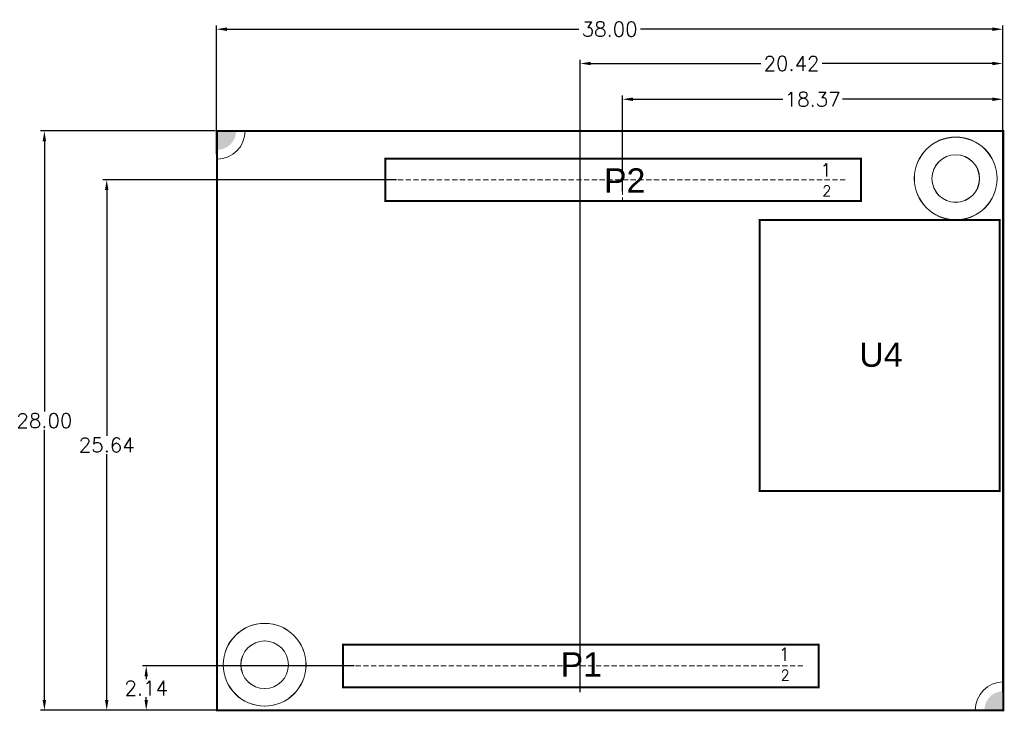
# Model space of a CAD drawing. Extents: x -9.5 to 38, y -0.1 to 33.4.
import ezdxf
from ezdxf.enums import TextEntityAlignment as Align

# ---------------------------------------------------------------- set-up
doc = ezdxf.new("R2010")
doc.units = 0
doc.linetypes.add('HIDDEN', pattern=[0.375, 0.25, -0.125])
doc.layers.get('0').update_dxf_attribs({"lineweight": 0})
for name, color, linetype, lineweight in [('ASSEMBLY_OUTLIN', 7, 'Continuous', 0), ('ASSEMBLY_OUTLINES_BTM', 7, 'Continuous', 0), ('ASSEMBLY_REF_DES_TOP', 7, 'Continuous', 0), ('BOARD_OUTLINE', 7, 'Continuous', 0), ('MOUNTING_HOLE_PADS_LAYER_BOTTOM', 7, 'Continuous', 0), ('MOUNTING_HOLE_PADS_LAYER_TOP', 7, 'Continuous', 0), ('MOUNTING_HOLES_LAYER_BOTTOM', 7, 'Continuous', 0)]:
    doc.layers.add(name, color=color, linetype=linetype, lineweight=lineweight)
doc.styles.add('ARIAL', font='ARIAL.TTF.SHX')
doc.styles.get("Standard").update_dxf_attribs({"font": 'TXT.SHX'})
doc.styles.add('STYLE_17', font='TXT.SHX')
doc.styles.add('STYLE_18', font='TXT.SHX')
doc.dimstyles.get("Standard").update_dxf_attribs({"dimtxt": 0.18, "dimasz": 0.18, "dimexe": 0.18, "dimexo": 0.0625, "dimgap": 0.09, "dimtad": 0, "dimtih": 1, "dimtoh": 1, "dimdec": 4, "dimzin": 0, "dimdsep": 46, "dimtxsty": 'Standard', "dimcen": 0.09, "dimadec": 0, "dimazin": 0, "dimtfac": 1, "dimtdec": 4, "dimtofl": 0, "dimtmove": 0, "dimatfit": 3, "dimfxl": 1, "dimtolj": 1, "dimtzin": 0, "dimarcsym": 0})

# ---------------------------------------------------------------- blocks, each defined once
blk = doc.blocks.new('*D1')
at = {"color": 0, "linetype": 'ByBlock', "lineweight": -2}
for p, q in [((-0.095, 28), (-8.535, 28)), ((-8.355, 27.5), (-8.355, 14.44)), ((-8.355, 0.5), (-8.355, 13.56)), ((-0.095, 0), (-8.535, 0))]:
    blk.add_line(p, q, dxfattribs=at)
at = {"color": 0}
for points in [[(-8.272, 27.5), (-8.439, 27.5), (-8.355, 28)], [(-8.439, 0.5), (-8.272, 0.5), (-8.355, 0)]]:
    blk.add_solid(points, dxfattribs=at)
at = {"layer": 'Defpoints', "color": 0}
for p in [(-8.355, 28), (-0.033, 28), (-0.033, 0)]:
    blk.add_point(p, dxfattribs=at)
at = {"color": 0, "insert": (-8.355, 14), "char_height": 0.7, "attachment_point": 5}
blk.add_mtext('\\A1;28.00', dxfattribs=at)
blk = doc.blocks.new('*D2')
at = {"color": 0, "linetype": 'ByBlock', "lineweight": -2}
for p, q in [((6.625, 2.14), (-3.612, 2.14)), ((-3.432, 1.64), (-3.432, 1.51)), ((-3.432, 0.5), (-3.432, 0.63)), ((6.625, 0), (-3.612, 0))]:
    blk.add_line(p, q, dxfattribs=at)
at = {"color": 0}
for points in [[(-3.349, 1.64), (-3.515, 1.64), (-3.432, 2.14)], [(-3.515, 0.5), (-3.349, 0.5), (-3.432, 0)]]:
    blk.add_solid(points, dxfattribs=at)
at = {"layer": 'Defpoints', "color": 0}
for p in [(6.687, 2.14), (-3.432, 0), (6.687, 0)]:
    blk.add_point(p, dxfattribs=at)
at = {"color": 0, "insert": (-3.432, 1.07), "char_height": 0.7, "attachment_point": 5}
blk.add_mtext('\\A1;2.14', dxfattribs=at)
blk = doc.blocks.new('*D3')
at = {"color": 0, "linetype": 'ByBlock', "lineweight": -2}
for p, q in [((8.67, 25.64), (-5.522, 25.64)), ((-5.342, 25.14), (-5.342, 13.26)), ((-5.342, 0.5), (-5.342, 12.38)), ((8.67, 0), (-5.522, 0))]:
    blk.add_line(p, q, dxfattribs=at)
at = {"color": 0}
for points in [[(-5.258, 25.14), (-5.425, 25.14), (-5.342, 25.64)], [(-5.425, 0.5), (-5.258, 0.5), (-5.342, 0)]]:
    blk.add_solid(points, dxfattribs=at)
at = {"layer": 'Defpoints', "color": 0}
for p in [(8.733, 25.64), (-5.342, 0), (8.733, 0)]:
    blk.add_point(p, dxfattribs=at)
at = {"color": 0, "insert": (-5.342, 12.82), "char_height": 0.7, "attachment_point": 5}
blk.add_mtext('\\A1;25.64', dxfattribs=at)
blk = doc.blocks.new('*D4')
at = {"color": 0, "linetype": 'ByBlock', "lineweight": -2}
for p, q in [((-0.033, 26.884), (-0.033, 33.099)), ((0.467, 32.919), (17.477, 32.919)), ((37.467, 32.919), (20.457, 32.919)), ((37.967, 26.884), (37.967, 33.099))]:
    blk.add_line(p, q, dxfattribs=at)
at = {"color": 0}
for points in [[(0.467, 33.003), (0.467, 32.836), (-0.033, 32.919)], [(37.467, 32.836), (37.467, 33.003), (37.967, 32.919)]]:
    blk.add_solid(points, dxfattribs=at)
at = {"layer": 'Defpoints', "color": 0}
for p in [(37.967, 32.919), (-0.033, 26.822), (37.967, 26.822)]:
    blk.add_point(p, dxfattribs=at)
at = {"color": 0, "insert": (18.967, 32.919), "char_height": 0.7, "attachment_point": 5}
blk.add_mtext('\\A1;38.00', dxfattribs=at)
blk = doc.blocks.new('*D5')
at = {"color": 0, "linetype": 'ByBlock', "lineweight": -2}
for p, q in [((19.593, 25.091), (19.593, 29.713)), ((20.093, 29.533), (27.34, 29.533)), ((37.467, 29.533), (30.22, 29.533)), ((37.967, 25.091), (37.967, 29.713))]:
    blk.add_line(p, q, dxfattribs=at)
at = {"color": 0}
for points in [[(20.093, 29.616), (20.093, 29.45), (19.593, 29.533)], [(37.467, 29.45), (37.467, 29.616), (37.967, 29.533)]]:
    blk.add_solid(points, dxfattribs=at)
at = {"layer": 'Defpoints', "color": 0}
for p in [(37.967, 29.533), (19.593, 25.028), (37.967, 25.028)]:
    blk.add_point(p, dxfattribs=at)
at = {"color": 0, "insert": (28.78, 29.533), "char_height": 0.7, "attachment_point": 5}
blk.add_mtext('\\A1;18.37', dxfattribs=at)
blk = doc.blocks.new('*D6')
at = {"color": 0, "linetype": 'ByBlock', "lineweight": -2}
for p, q in [((17.547, 0.876), (17.547, 31.442)), ((37.967, 0.876), (37.967, 31.442)), ((18.047, 31.262), (26.267, 31.262)), ((37.467, 31.262), (29.247, 31.262))]:
    blk.add_line(p, q, dxfattribs=at)
at = {"color": 0}
for points in [[(18.047, 31.345), (18.047, 31.179), (17.547, 31.262)], [(37.467, 31.179), (37.467, 31.345), (37.967, 31.262)]]:
    blk.add_solid(points, dxfattribs=at)
at = {"layer": 'Defpoints', "color": 0}
for p in [(37.967, 31.262), (17.547, 0.813), (37.967, 0.813)]:
    blk.add_point(p, dxfattribs=at)
at = {"color": 0, "insert": (27.757, 31.262), "char_height": 0.7, "attachment_point": 5}
blk.add_mtext('\\A1;20.42', dxfattribs=at)

msp = doc.modelspace()

# ---------------------------------------------------------------- hatches: boundary and pattern name
at = {"layer": 'BOARD_OUTLINE', "linetype": 'Continuous'}
for points in [[(0.004, 27.094), (0.092, 27.098), (0.18, 27.111), (0.265, 27.133), (0.349, 27.162), (0.428, 27.2), (0.504, 27.245), (0.575, 27.298), (0.641, 27.357), (0.7, 27.423), (0.753, 27.494), (0.798, 27.57), (0.836, 27.649), (0.865, 27.733), (0.887, 27.818), (0.9, 27.906), (0.904, 27.994), (0.004, 27.994)], [(37.985, 0.915), (37.897, 0.911), (37.81, 0.898), (37.724, 0.876), (37.641, 0.846), (37.561, 0.809), (37.485, 0.763), (37.414, 0.711), (37.349, 0.651), (37.29, 0.586), (37.237, 0.515), (37.192, 0.439), (37.154, 0.359), (37.124, 0.276), (37.103, 0.19), (37.09, 0.103), (37.085, 0.015), (37.985, 0.015)]]:
    msp.add_hatch(color=7, dxfattribs=at).paths.add_polyline_path(points)

# ---------------------------------------------------------------- linework, layer by layer
at = {"linetype": 'HIDDEN'}
for p, q in [((19.593, 26.665), (19.593, 24.615)), ((8.733, 25.64), (30.453, 25.64)), ((17.547, 1.115), (17.547, 3.165)), ((6.687, 2.14), (28.407, 2.14))]:
    msp.add_line(p, q, dxfattribs=at)
at = {"color": 7, "linetype": 'Continuous', "lineweight": 0}
for centre, radius in [((35.696, 25.705), 2), ((35.696, 25.702), 1.15), ((2.29, 2.202), 2), ((2.29, 2.199), 1.15)]:
    msp.add_circle(centre, radius, dxfattribs=at)
at = {"color": 7, "linetype": 'Continuous'}
for centre, start_param, end_param in [((0.005, 28.006), 0, 1.570796), ((37.984, 0.002), 3.141593, 4.712389)]:
    msp.add_ellipse(centre, major_axis=(0, -1.368), ratio=0.981498, start_param=start_param, end_param=end_param, dxfattribs=at)
at = {"layer": 'ASSEMBLY_OUTLINES_BTM', "lineweight": 211, "const_width": 0.1}
for points in [[(31.119, 24.615), (31.119, 26.665), (8.119, 26.665), (8.119, 24.615)], [(37.824, 10.595), (37.824, 23.695), (26.224, 23.695), (26.224, 10.595)], [(29.073, 1.115), (29.073, 3.165), (6.073, 3.165), (6.073, 1.115)]]:
    msp.add_lwpolyline(points, close=True, dxfattribs=at)
at = {"layer": 'BOARD_OUTLINE', "lineweight": 211, "const_width": 0.1}
msp.add_lwpolyline([(37.993, 0), (37.993, 28), (-0.007, 28), (-0.007, 0)], close=True, dxfattribs=at)
at = {"layer": 'MOUNTING_HOLE_PADS_LAYER_BOTTOM', "lineweight": 0}
for centre in [(35.693, 25.7), (2.293, 2.2)]:
    msp.add_circle(centre, 2, dxfattribs=at)
at = {"layer": 'MOUNTING_HOLE_PADS_LAYER_TOP', "lineweight": 0}
for centre in [(35.696, 25.702), (2.291, 2.199)]:
    msp.add_circle(centre, 2, dxfattribs=at)
at = {"layer": 'MOUNTING_HOLES_LAYER_BOTTOM', "lineweight": 0}
for centre in [(35.693, 25.7), (2.293, 2.2)]:
    msp.add_circle(centre, 1.15, dxfattribs=at)

# ---------------------------------------------------------------- texts
at = {"layer": 'ASSEMBLY_OUTLIN', "linetype": 'Continuous'}
for s, height, style, p in [('1', 0.635, 'STYLE_17', (29.426, 26.112)), ('2', 0.508, 'STYLE_18', (29.464, 25.103)), ('1', 0.635, 'STYLE_17', (27.414, 2.703)), ('2', 0.508, 'STYLE_18', (27.452, 1.693))]:
    msp.add_text(s, height=height, dxfattribs=dict(at, style=style)).set_placement(p, align=Align.MIDDLE_CENTER)
at = {"layer": 'ASSEMBLY_REF_DES_TOP', "linetype": 'Continuous', "style": 'ARIAL'}
for s, p in [('P2', (19.693, 25.609)), ('U4', (32.081, 17.188)), ('P1', (17.599, 2.216))]:
    msp.add_text(s, height=1.1707, dxfattribs=at).set_placement(p, align=Align.MIDDLE_CENTER)

# ---------------------------------------------------------------- dimensions: what is measured, and where the dimension line sits
at = {"linetype": 'ByBlock'}
for p1, p2, distance, picture, middle in [((-0.033, 26.822), (37.967, 26.822), 6.097, '*D4', (18.967, 32.919)), ((17.547, 0.813), (37.967, 0.813), 30.449, '*D6', (27.757, 31.262)), ((19.593, 25.028), (37.967, 25.028), 4.505, '*D5', (28.78, 29.533)), ((-0.033, 0), (-0.033, 28), 8.323, '*D1', (-8.355, 14)), ((8.733, 25.64), (8.733, 0), -14.074, '*D3', (-5.342, 12.82)), ((6.687, 2.14), (6.687, 0), -10.12, '*D2', (-3.432, 1.07))]:
    dim = msp.add_aligned_dim(p1=p1, p2=p2, distance=distance, dimstyle='Standard', override={"dimtxt": 0.7, "dimasz": 0.5, "dimdec": 2, "dimrnd": 1e-07, "dimpost": '', "dimadec": 2, "dimtmove": 2}, dxfattribs=at)
    dim.commit()
    dim.dimension.update_dxf_attribs({"geometry": picture, "text_midpoint": middle})

doc.saveas('drawing.dxf')
